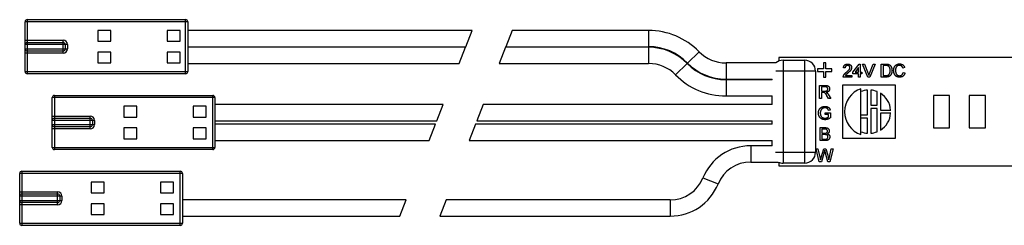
# Paper-space layout '_Vorderseite' of a CAD drawing. Header units: millimetres. Extents: x -70 to 300, y -11 to 9.
# Tile 1 of 3: x -70 to 21, y -11 to 9. Entities that reach past the tile are written whole.
import ezdxf

# ---------------------------------------------------------------- set-up
doc = ezdxf.new("R2010")
doc.units = ezdxf.units.MM

psp = doc.layouts.new('_Vorderseite')

# ---------------------------------------------------------------- linework, layer by layer
at = {"color": 7, "linetype": 'Continuous', "lineweight": 25}
for p, q in [((-69.5, 3.7), (-69.5, 8.3)), ((-54.5, 8.3), (-69.5, 8.3)), ((-69.3, 8.5), (-69.3, 3.5)), ((-69.3, 8.5), (-54.7, 8.5)), ((-54.7, 3.5), (-54.7, 8.5)), ((-54.5, 8.3), (-54.5, 3.7)), ((-61.6, 7.5), (-62.8, 7.5)), ((-62.8, 7.5), (-62.8, 6.5)), ((-61.6, 6.5), (-61.6, 7.5)), ((-55.2, 7.5), (-56.4, 7.5)), ((-56.4, 7.5), (-56.4, 6.5)), ((-55.2, 6.5), (-55.2, 7.5)), ((-28.273, 7.5), (-54.5, 7.5)), ((-28.857, 6), (-28.273, 7.5)), ((-24.595, 7.5), (-25.179, 6)), ((-12, 7.5), (-24.595, 7.5)), ((-12, 7.5), (-12, 6)), ((-69.5, 6.6), (-66, 6.6)), ((-69.3, 6.4), (-66, 6.4)), ((-66, 5.4), (-66, 6.6)), ((-62.8, 6.5), (-61.6, 6.5)), ((-56.4, 6.5), (-55.2, 6.5)), ((-65.6, 6.2), (-69.5, 6.2)), ((-69.5, 5.8), (-65.6, 5.8)), ((-66, 5.6), (-69.3, 5.6)), ((-65.8, 6.2), (-65.8, 5.8)), ((-65.6, 6.2), (-65.6, 5.8)), ((-61.6, 5.5), (-62.8, 5.5)), ((-62.8, 5.5), (-62.8, 4.5)), ((-61.6, 4.5), (-61.6, 5.5)), ((-55.2, 5.5), (-56.4, 5.5)), ((-56.4, 5.5), (-56.4, 4.5)), ((-55.2, 4.5), (-55.2, 5.5)), ((-54.5, 6), (-28.857, 6)), ((-28.876, 5.95), (-54.5, 5.95)), ((-29.459, 4.45), (-28.876, 5.95)), ((-25.198, 5.95), (-25.782, 4.45)), ((-12, 5.95), (-25.198, 5.95)), ((-25.179, 6), (-12, 6)), ((-12, 5.95), (-12, 4.45)), ((-7.34, 5.542), (-8.411, 4.492)), ((-66, 5.4), (-69.5, 5.4)), ((300, 5), (0, 5)), ((0, 5), (0, 4.667)), ((0.4, 4.75), (0.4, -4.75)), ((0.4, 4.75), (2.4, 4.75)), ((2.4, -4.75), (2.4, 4.75)), ((-69.5, 3.7), (-54.5, 3.7)), ((-62.8, 4.5), (-61.6, 4.5)), ((-56.4, 4.5), (-55.2, 4.5)), ((-54.5, 4.45), (-29.459, 4.45)), ((-25.782, 4.45), (-12, 4.45)), ((-8.447, 4.457), (-9.518, 3.407)), ((-0.261, 4.5), (-4.859, 4.5)), ((-4.859, 4.5), (-4.859, 3)), ((3.4, 3.75), (-0.273, 3.75)), ((3.4, 3.75), (3.4, -3.75)), ((3.57, 3.96), (3.57, 3.724)), ((4.12, 3.96), (3.57, 3.96)), ((3.57, 3.724), (4.12, 3.724)), ((4.12, 4.509), (4.12, 3.96)), ((4.355, 4.509), (4.12, 4.509)), ((4.12, 3.724), (4.12, 3.175)), ((4.355, 3.96), (4.355, 4.509)), ((4.904, 3.96), (4.355, 3.96)), ((4.355, 3.724), (4.904, 3.724)), ((4.355, 3.175), (4.355, 3.724)), ((4.904, 3.724), (4.904, 3.96)), ((6.126, 4.046), (5.972, 4.062)), ((6.849, 3.646), (7.418, 4.385)), ((6.849, 3.492), (6.849, 3.646)), ((7.372, 4.078), (7.039, 3.646)), ((7.039, 3.646), (7.372, 3.646)), ((7.372, 3.646), (7.372, 4.078)), ((7.418, 4.385), (7.526, 4.385)), ((7.526, 4.385), (7.526, 3.646)), ((7.526, 3.646), (7.68, 3.646)), ((7.68, 3.646), (7.68, 3.492)), ((8.226, 3.2), (7.742, 4.4)), ((7.742, 4.4), (7.926, 4.4)), ((7.926, 4.4), (8.252, 3.54)), ((8.383, 3.54), (8.71, 4.4)), ((8.894, 4.4), (8.41, 3.2)), ((8.71, 4.4), (8.894, 4.4)), ((9.464, 3.2), (9.464, 4.4)), ((9.464, 4.4), (9.875, 4.4)), ((9.877, 4.262), (9.634, 4.262)), ((9.634, 4.262), (9.634, 3.338)), ((11.618, 4.067), (11.449, 4.03)), ((-54.7, 3.5), (-69.3, 3.5)), ((-4.859, 3), (-0.6, 3)), ((-0.6, 2.95), (-4.859, 2.95)), ((-4.859, 2.95), (-4.859, 1.45)), ((-0.6, 2.95), (-0.6, 3)), ((4.12, 3.175), (4.355, 3.175)), ((6.741, 3.2), (5.957, 3.2)), ((6.154, 3.354), (6.741, 3.354)), ((6.741, 3.354), (6.741, 3.2)), ((7.372, 3.492), (6.849, 3.492)), ((7.372, 3.2), (7.372, 3.492)), ((7.526, 3.2), (7.372, 3.2)), ((7.68, 3.492), (7.526, 3.492)), ((7.526, 3.492), (7.526, 3.2)), ((8.41, 3.2), (8.226, 3.2)), ((9.894, 3.2), (9.464, 3.2)), ((9.634, 3.338), (9.881, 3.338)), ((11.48, 3.624), (11.649, 3.584)), ((3.776, 1.225), (3.776, 2.425)), ((3.776, 2.425), (4.297, 2.425)), ((4.303, 2.287), (3.945, 2.287)), ((3.945, 2.287), (3.945, 1.902)), ((3.945, 1.902), (4.267, 1.902)), ((5.883, 2.45), (5.883, -2.45)), ((10.783, 2.45), (5.883, 2.45)), ((7.583, -2.121), (7.583, 2.121)), ((8.183, -0.3), (8.183, 1.994)), ((8.483, 1.994), (8.483, 0.6)), ((9.083, 0.6), (9.083, 1.854)), ((10.783, -2.45), (10.783, 2.45)), ((-67, -3.3), (-67, 1.3)), ((-52, 1.3), (-67, 1.3)), ((-66.8, 1.5), (-66.8, -3.5)), ((-66.8, 1.5), (-52.2, 1.5)), ((-52.2, -3.5), (-52.2, 1.5)), ((-52, 1.3), (-52, -3.3)), ((-4.859, 1.45), (-0.6, 1.45)), ((-0.6, 0.65), (-0.6, 1.45)), ((3.945, 1.225), (3.776, 1.225)), ((4.119, 1.763), (3.945, 1.763)), ((3.945, 1.763), (3.945, 1.225)), ((4.603, 1.225), (4.454, 1.478)), ((4.6, 1.556), (4.797, 1.225)), ((4.797, 1.225), (4.603, 1.225)), ((9.383, 1.702), (9.383, 0.15)), ((14.267, 1.5), (14.267, -1.5)), ((15.767, 1.5), (14.267, 1.5)), ((15.767, -1.5), (15.767, 1.5)), ((19.067, 1.5), (17.567, 1.5)), ((17.567, 1.5), (17.567, -1.5)), ((19.067, -1.5), (19.067, 1.5)), ((-59.2, 0.5), (-60.4, 0.5)), ((-60.4, 0.5), (-60.4, -0.5)), ((-59.2, -0.5), (-59.2, 0.5)), ((-52.8, 0.5), (-54, 0.5)), ((-54, 0.5), (-54, -0.5)), ((-52.8, -0.5), (-52.8, 0.5)), ((-30.937, 0.65), (-52, 0.65)), ((-31.521, -0.85), (-30.937, 0.65)), ((-27.259, 0.65), (-27.843, -0.85)), ((-0.6, 0.65), (-27.259, 0.65)), ((4.756, 0.137), (4.601, 0.098)), ((8.483, 0.6), (9.083, 0.6)), ((9.083, 0.3), (8.483, 0.3)), ((8.483, 0.3), (8.483, -1.994)), ((9.083, -1.854), (9.083, 0.3)), ((9.383, 0.15), (10.328, 0.15)), ((-67, -0.4), (-63.5, -0.4)), ((-63.1, -0.8), (-67, -0.8)), ((-66.8, -0.6), (-63.5, -0.6)), ((-63.5, -1.6), (-63.5, -0.4)), ((-63.3, -0.8), (-63.3, -1.2)), ((-63.1, -0.8), (-63.1, -1.2)), ((-60.4, -0.5), (-59.2, -0.5)), ((-54, -0.5), (-52.8, -0.5)), ((-52, -0.85), (-31.521, -0.85)), ((-27.843, -0.85), (-0.6, -0.85)), ((-0.6, -1.15), (-0.6, -0.85)), ((4.284, -0.248), (4.284, -0.11)), ((4.284, -0.11), (4.776, -0.11)), ((4.607, -0.248), (4.284, -0.248)), ((4.607, -0.475), (4.607, -0.248)), ((4.776, -0.11), (4.776, -0.554)), ((7.583, -0.3), (8.183, -0.3)), ((8.183, -0.6), (7.583, -0.6)), ((8.183, -1.994), (8.183, -0.6)), ((9.383, -0.15), (9.383, -1.702)), ((10.328, -0.15), (9.383, -0.15)), ((-67, -1.2), (-63.1, -1.2)), ((-63.5, -1.6), (-67, -1.6)), ((-63.5, -1.4), (-66.8, -1.4)), ((-59.2, -1.5), (-60.4, -1.5)), ((-60.4, -1.5), (-60.4, -2.5)), ((-59.2, -2.5), (-59.2, -1.5)), ((-52.8, -1.5), (-54, -1.5)), ((-54, -1.5), (-54, -2.5)), ((-52.8, -2.5), (-52.8, -1.5)), ((-31.637, -1.15), (-52, -1.15)), ((-32.221, -2.65), (-31.637, -1.15)), ((-27.959, -1.15), (-28.543, -2.65)), ((-0.6, -1.15), (-27.959, -1.15)), ((3.822, -2.675), (3.822, -1.475)), ((3.822, -1.475), (4.271, -1.475)), ((4.22, -1.613), (3.991, -1.613)), ((3.991, -1.613), (3.991, -1.983)), ((14.267, -1.5), (15.767, -1.5)), ((17.567, -1.5), (19.067, -1.5)), ((-60.4, -2.5), (-59.2, -2.5)), ((-54, -2.5), (-52.8, -2.5)), ((-52, -2.65), (-32.221, -2.65)), ((-28.543, -2.65), (-0.6, -2.65)), ((-0.6, -3.15), (-0.6, -2.65)), ((4.273, -2.675), (3.822, -2.675)), ((3.991, -1.983), (4.239, -1.983)), ((4.256, -2.121), (3.991, -2.121)), ((3.991, -2.121), (3.991, -2.537)), ((3.991, -2.537), (4.275, -2.537)), ((5.883, -2.45), (10.783, -2.45)), ((-67, -3.3), (-52, -3.3)), ((-52.2, -3.5), (-66.8, -3.5)), ((-0.6, -3.15), (-2.584, -3.15)), ((-2.584, -3.15), (-2.584, -4.65)), ((3.747, -4.625), (3.445, -3.425)), ((3.445, -3.425), (3.62, -3.425)), ((3.62, -3.425), (3.798, -4.214)), ((3.915, -4.244), (4.152, -3.425)), ((4.152, -3.425), (4.355, -3.425)), ((4.355, -3.425), (4.527, -4.026)), ((4.678, -4.21), (4.855, -3.425)), ((5.03, -3.425), (4.727, -4.625)), ((4.855, -3.425), (5.03, -3.425)), ((-0.289, -3.75), (3.4, -3.75)), ((4.207, -3.727), (3.948, -4.625)), ((4.541, -4.625), (4.291, -3.708)), ((-2.584, -4.65), (-0.036, -4.65)), ((0, -4.667), (0, -5)), ((0, -5), (300, -5)), ((2.4, -4.75), (0.4, -4.75)), ((3.948, -4.625), (3.747, -4.625)), ((4.727, -4.625), (4.541, -4.625)), ((-70, -10.3), (-70, -5.7)), ((-55, -5.7), (-70, -5.7)), ((-69.8, -5.5), (-69.8, -10.5)), ((-69.8, -5.5), (-55.2, -5.5)), ((-55.2, -10.5), (-55.2, -5.5)), ((-55, -5.7), (-55, -10.3)), ((-6.987, -6.119), (-5.597, -6.681)), ((-62.2, -6.5), (-63.4, -6.5)), ((-63.4, -6.5), (-63.4, -7.5)), ((-62.2, -7.5), (-62.2, -6.5)), ((-55.8, -6.5), (-57, -6.5)), ((-57, -6.5), (-57, -7.5)), ((-55.8, -7.5), (-55.8, -6.5)), ((-70, -7.4), (-66.5, -7.4)), ((-66.1, -7.8), (-70, -7.8)), ((-69.8, -7.6), (-66.5, -7.6)), ((-66.5, -8.6), (-66.5, -7.4)), ((-66.3, -7.8), (-66.3, -8.2)), ((-66.1, -7.8), (-66.1, -8.2)), ((-63.4, -7.5), (-62.2, -7.5)), ((-57, -7.5), (-55.8, -7.5)), ((-34.359, -8.15), (-55, -8.15)), ((-34.943, -9.65), (-34.359, -8.15)), ((-30.681, -8.15), (-31.265, -9.65)), ((-10, -8.15), (-30.681, -8.15)), ((-10, -8.15), (-10, -9.65)), ((-70, -8.2), (-66.1, -8.2)), ((-66.5, -8.6), (-70, -8.6)), ((-66.5, -8.4), (-69.8, -8.4)), ((-62.2, -8.5), (-63.4, -8.5)), ((-63.4, -8.5), (-63.4, -9.5)), ((-62.2, -9.5), (-62.2, -8.5)), ((-55.8, -8.5), (-57, -8.5)), ((-57, -8.5), (-57, -9.5)), ((-55.8, -9.5), (-55.8, -8.5)), ((-63.4, -9.5), (-62.2, -9.5)), ((-57, -9.5), (-55.8, -9.5)), ((-55, -9.65), (-34.943, -9.65)), ((-31.265, -9.65), (-10, -9.65)), ((-70, -10.3), (-55, -10.3)), ((-55.2, -10.5), (-69.8, -10.5))]:
    psp.add_line(p, q, dxfattribs=at)
for centre, radius, start, end in [((-69.3, 8.3), 0.2, 90, 180), ((-54.7, 8.3), 0.2, 0, 90), ((-12, 0.975), 6.525, 44.427, 90), ((-69.3, 6.2), 0.2, 90, 180), ((-66, 6.2), 0.4, 0, 90), ((-66, 6.2), 0.2, 0, 90), ((-69.3, 5.8), 0.2, 180, 270), ((-66, 5.8), 0.2, 270, 0), ((-66, 5.8), 0.4, 270, 360), ((-12, 0.975), 5.025, 44.427, 90), ((-12, 0.975), 4.975, 44.427, 90), ((-4.859, 7.975), 3.475, 224.427, 270), ((0.4, 3.75), 1, 90, 131.40962), ((2.4, 3.75), 1, 0, 90), ((-69.3, 3.7), 0.2, 180, 270), ((-54.7, 3.7), 0.2, 270, 360), ((-12, 0.975), 3.475, 44.427, 90), ((-4.859, 7.975), 5.025, 224.427, 270), ((-4.859, 7.975), 4.975, 224.427, 270), ((-4.859, 7.975), 6.525, 224.427, 270), ((8.333, 0), 2.25, 109.47122, 250.52878), ((8.333, 0), 2, 94.30122, 112.02431), ((8.333, 0), 2, 67.97569, 85.69878), ((-66.8, 1.3), 0.2, 90, 180), ((-52.2, 1.3), 0.2, 360, 90), ((8.333, 0), 2, 4.30122, 58.33176), ((-66.8, -0.8), 0.2, 90, 180), ((-63.5, -0.8), 0.4, 0, 90), ((-63.5, -0.8), 0.2, 0, 90), ((8.333, 0), 2, 301.66824, 355.69878), ((-66.8, -1.2), 0.2, 180, 270), ((-63.5, -1.2), 0.2, 270, 0), ((-63.5, -1.2), 0.4, 270, 360), ((8.333, 0), 2, 247.97569, 265.69878), ((8.333, 0), 2, 274.30122, 292.02431), ((-66.8, -3.3), 0.2, 180, 270), ((-52.2, -3.3), 0.2, 270, 0), ((-2.584, -7.9), 4.75, 90, 157.97569), ((2.4, -3.75), 1, 270, 0), ((-2.584, -7.9), 3.25, 90, 157.97569), ((0.4, -3.75), 1, 244.15807, 270), ((-69.8, -5.7), 0.2, 90, 180), ((-55.2, -5.7), 0.2, 360, 90), ((-10, -4.9), 3.25, 270, 337.97569), ((-10, -4.9), 4.75, 270, 337.97569), ((-69.8, -7.8), 0.2, 90, 180), ((-66.5, -7.8), 0.4, 360, 90), ((-66.5, -7.8), 0.2, 0, 90), ((-69.8, -8.2), 0.2, 180, 270), ((-66.5, -8.2), 0.2, 270, 360), ((-66.5, -8.2), 0.4, 270, 0), ((-69.8, -10.3), 0.2, 180, 270), ((-55.2, -10.3), 0.2, 270, 0)]:
    psp.add_arc(centre, radius, start, end, dxfattribs=at)
for points, knots in [([(5.972, 4.062), (5.974, 4.075), (5.977, 4.101), (5.984, 4.139), (5.995, 4.174), (6.008, 4.207), (6.024, 4.237), (6.042, 4.265), (6.063, 4.291), (6.087, 4.314), (6.113, 4.334), (6.142, 4.352), (6.172, 4.367), (6.205, 4.379), (6.24, 4.388), (6.277, 4.395), (6.316, 4.399), (6.343, 4.4), (6.357, 4.4)], [0, 0, 0, 0, 0.070675, 0.137493, 0.201473, 0.262869, 0.32255, 0.380737, 0.43822, 0.495487, 0.553484, 0.611346, 0.670644, 0.731587, 0.794183, 0.859445, 0.928208, 1, 1, 1, 1]), ([(5.973, 3.307), (5.978, 3.321), (5.988, 3.349), (6.009, 3.391), (6.034, 3.432), (6.058, 3.465), (6.08, 3.492), (6.098, 3.513), (6.119, 3.534), (6.141, 3.556), (6.166, 3.579), (6.192, 3.602), (6.22, 3.625), (6.239, 3.641), (6.249, 3.649)], [0, 0, 0, 0, 0.100388, 0.204407, 0.310686, 0.422157, 0.480685, 0.543238, 0.6095, 0.679555, 0.753841, 0.831641, 0.913813, 1, 1, 1, 1]), ([(6.353, 4.262), (6.345, 4.261), (6.329, 4.261), (6.305, 4.258), (6.282, 4.254), (6.261, 4.248), (6.241, 4.24), (6.222, 4.23), (6.204, 4.218), (6.188, 4.205), (6.174, 4.19), (6.161, 4.173), (6.15, 4.155), (6.142, 4.136), (6.135, 4.116), (6.129, 4.094), (6.127, 4.07), (6.126, 4.054), (6.126, 4.046)], [0, 0, 0, 0, 0.070696, 0.138358, 0.20337, 0.2657, 0.327256, 0.386512, 0.445858, 0.505173, 0.56378, 0.622343, 0.680824, 0.739795, 0.800801, 0.864239, 0.930631, 1, 1, 1, 1]), ([(6.249, 3.649), (6.265, 3.662), (6.295, 3.687), (6.337, 3.724), (6.375, 3.758), (6.409, 3.791), (6.439, 3.821), (6.465, 3.849), (6.488, 3.874), (6.507, 3.897), (6.522, 3.919), (6.536, 3.941), (6.547, 3.963), (6.556, 3.984), (6.563, 4.005), (6.568, 4.026), (6.572, 4.047), (6.572, 4.06), (6.572, 4.067)], [0, 0, 0, 0, 0.11141, 0.214526, 0.309417, 0.396087, 0.474284, 0.544374, 0.60642, 0.660582, 0.709794, 0.756451, 0.800767, 0.843168, 0.884295, 0.923885, 0.962359, 1, 1, 1, 1]), ([(6.572, 4.067), (6.572, 4.074), (6.572, 4.087), (6.568, 4.107), (6.564, 4.125), (6.557, 4.143), (6.549, 4.16), (6.538, 4.176), (6.526, 4.191), (6.512, 4.206), (6.496, 4.219), (6.479, 4.23), (6.461, 4.24), (6.442, 4.248), (6.421, 4.254), (6.4, 4.258), (6.377, 4.261), (6.361, 4.261), (6.353, 4.262)], [0, 0, 0, 0, 0.061762, 0.121174, 0.179421, 0.236843, 0.294322, 0.353191, 0.412721, 0.474522, 0.537057, 0.599591, 0.662367, 0.725246, 0.790316, 0.857724, 0.927232, 1, 1, 1, 1]), ([(6.357, 4.4), (6.371, 4.4), (6.398, 4.399), (6.437, 4.395), (6.474, 4.387), (6.509, 4.377), (6.542, 4.363), (6.572, 4.347), (6.601, 4.328), (6.627, 4.305), (6.65, 4.281), (6.67, 4.255), (6.687, 4.227), (6.702, 4.199), (6.713, 4.168), (6.72, 4.136), (6.725, 4.103), (6.726, 4.08), (6.726, 4.069)], [0, 0, 0, 0, 0.074712, 0.145539, 0.213339, 0.278615, 0.342094, 0.40389, 0.465063, 0.526577, 0.587328, 0.64638, 0.704345, 0.761672, 0.819418, 0.878039, 0.937796, 1, 1, 1, 1]), ([(6.726, 4.069), (6.726, 4.057), (6.725, 4.033), (6.72, 3.998), (6.711, 3.962), (6.699, 3.927), (6.683, 3.892), (6.663, 3.856), (6.638, 3.819), (6.614, 3.788), (6.591, 3.761), (6.571, 3.74), (6.548, 3.717), (6.523, 3.692), (6.494, 3.665), (6.463, 3.637), (6.429, 3.607), (6.405, 3.587), (6.393, 3.576)], [0, 0, 0, 0, 0.057945, 0.116018, 0.174826, 0.234683, 0.296827, 0.364061, 0.436192, 0.51426, 0.556976, 0.604856, 0.657675, 0.715751, 0.77884, 0.847501, 0.921228, 1, 1, 1, 1]), ([(9.875, 4.4), (9.886, 4.4), (9.908, 4.4), (9.939, 4.399), (9.969, 4.398), (9.997, 4.396), (10.022, 4.393), (10.045, 4.391), (10.067, 4.387), (10.08, 4.384), (10.087, 4.383)], [0, 0, 0, 0, 0.157891, 0.3067943, 0.4456742, 0.5756804, 0.6946315, 0.8059778, 0.9077644, 1, 1, 1, 1]), ([(10.075, 4.237), (10.07, 4.239), (10.058, 4.243), (10.039, 4.248), (10.018, 4.252), (9.994, 4.255), (9.968, 4.258), (9.94, 4.26), (9.909, 4.261), (9.888, 4.261), (9.877, 4.262)], [0, 0, 0, 0, 0.087425, 0.185248, 0.292738, 0.411206, 0.541246, 0.682781, 0.836034, 1, 1, 1, 1]), ([(10.449, 3.806), (10.449, 3.784), (10.448, 3.741), (10.442, 3.679), (10.432, 3.62), (10.418, 3.565), (10.401, 3.515), (10.382, 3.468), (10.361, 3.427), (10.337, 3.39), (10.312, 3.357), (10.285, 3.328), (10.257, 3.302), (10.228, 3.28), (10.196, 3.261), (10.162, 3.245), (10.125, 3.231), (10.085, 3.22), (10.041, 3.211), (9.995, 3.204), (9.946, 3.201), (9.912, 3.2), (9.894, 3.2)], [0, 0, 0, 0, 0.070538, 0.137265, 0.200472, 0.260573, 0.317203, 0.370006, 0.419824, 0.466241, 0.510134, 0.552081, 0.591863, 0.630336, 0.668716, 0.708706, 0.750896, 0.795285, 0.84198, 0.891765, 0.944294, 1, 1, 1, 1]), ([(10.28, 3.809), (10.28, 3.824), (10.279, 3.854), (10.277, 3.898), (10.272, 3.938), (10.265, 3.976), (10.257, 4.011), (10.247, 4.044), (10.235, 4.073), (10.221, 4.1), (10.205, 4.125), (10.189, 4.147), (10.172, 4.167), (10.154, 4.185), (10.136, 4.202), (10.117, 4.216), (10.096, 4.228), (10.082, 4.234), (10.075, 4.237)], [0, 0, 0, 0, 0.091258, 0.177402, 0.258694, 0.334791, 0.406045, 0.473581, 0.537187, 0.597012, 0.654533, 0.709286, 0.761518, 0.811848, 0.860604, 0.907806, 0.954259, 1, 1, 1, 1]), ([(10.087, 4.383), (10.103, 4.378), (10.136, 4.37), (10.182, 4.351), (10.224, 4.327), (10.249, 4.307), (10.261, 4.297)], [0, 0, 0, 0, 0.261195, 0.513143, 0.757809, 1, 1, 1, 1]), ([(10.164, 3.423), (10.173, 3.433), (10.191, 3.454), (10.214, 3.491), (10.234, 3.531), (10.25, 3.577), (10.264, 3.628), (10.273, 3.684), (10.279, 3.745), (10.279, 3.787), (10.28, 3.809)], [0, 0, 0, 0, 0.097773, 0.20086, 0.310441, 0.427816, 0.555168, 0.691834, 0.840089, 1, 1, 1, 1]), ([(10.261, 4.297), (10.269, 4.29), (10.284, 4.277), (10.306, 4.254), (10.325, 4.23), (10.344, 4.206), (10.361, 4.179), (10.376, 4.151), (10.39, 4.122), (10.402, 4.092), (10.414, 4.06), (10.423, 4.027), (10.431, 3.993), (10.437, 3.958), (10.443, 3.922), (10.446, 3.884), (10.449, 3.846), (10.449, 3.82), (10.449, 3.806)], [0, 0, 0, 0, 0.056812, 0.113882, 0.170533, 0.227547, 0.285353, 0.343701, 0.403, 0.463842, 0.525815, 0.588967, 0.653271, 0.719097, 0.786749, 0.855788, 0.926836, 1, 1, 1, 1]), ([(10.603, 3.809), (10.603, 3.824), (10.604, 3.854), (10.607, 3.899), (10.612, 3.941), (10.62, 3.983), (10.63, 4.023), (10.642, 4.061), (10.656, 4.098), (10.672, 4.133), (10.691, 4.167), (10.711, 4.198), (10.733, 4.228), (10.757, 4.255), (10.783, 4.281), (10.811, 4.304), (10.84, 4.325), (10.871, 4.344), (10.904, 4.361), (10.937, 4.375), (10.972, 4.388), (11.007, 4.398), (11.043, 4.406), (11.08, 4.411), (11.117, 4.415), (11.143, 4.415), (11.156, 4.415)], [0, 0, 0, 0, 0.049401, 0.097605, 0.144255, 0.189472, 0.233915, 0.277237, 0.319859, 0.361957, 0.403486, 0.443934, 0.483649, 0.522893, 0.561858, 0.600795, 0.640104, 0.679643, 0.7194, 0.758854, 0.798315, 0.837802, 0.877469, 0.917683, 0.958393, 1, 1, 1, 1]), ([(11.159, 3.185), (11.144, 3.185), (11.113, 3.185), (11.069, 3.189), (11.026, 3.195), (10.986, 3.204), (10.948, 3.214), (10.912, 3.228), (10.879, 3.244), (10.848, 3.262), (10.818, 3.283), (10.791, 3.306), (10.765, 3.331), (10.742, 3.359), (10.72, 3.388), (10.7, 3.42), (10.681, 3.454), (10.665, 3.49), (10.65, 3.527), (10.638, 3.565), (10.627, 3.604), (10.618, 3.644), (10.611, 3.684), (10.606, 3.725), (10.603, 3.767), (10.603, 3.795), (10.603, 3.809)], [0, 0, 0, 0, 0.0491959, 0.0962479, 0.1413486, 0.1846561, 0.2260587, 0.2661731, 0.3052898, 0.3432451, 0.3808773, 0.4184958, 0.4563188, 0.4942367, 0.5330235, 0.5724732, 0.6130788, 0.6549345, 0.6973968, 0.7398841, 0.7821948, 0.8250615, 0.8679875, 0.9114105, 0.9553719, 1, 1, 1, 1]), ([(11.148, 4.277), (11.137, 4.277), (11.116, 4.276), (11.086, 4.273), (11.056, 4.268), (11.028, 4.261), (11.002, 4.252), (10.976, 4.241), (10.952, 4.227), (10.93, 4.212), (10.909, 4.195), (10.889, 4.177), (10.872, 4.156), (10.855, 4.135), (10.841, 4.113), (10.828, 4.089), (10.816, 4.063), (10.804, 4.027), (10.791, 3.981), (10.78, 3.925), (10.773, 3.867), (10.772, 3.829), (10.772, 3.81)], [0, 0, 0, 0, 0.046763, 0.091969, 0.135804, 0.178232, 0.219441, 0.260177, 0.30028, 0.340548, 0.380311, 0.419642, 0.459017, 0.498182, 0.53767, 0.577913, 0.618649, 0.660762, 0.745299, 0.829745, 0.914602, 1, 1, 1, 1]), ([(10.772, 3.81), (10.772, 3.785), (10.773, 3.738), (10.782, 3.67), (10.795, 3.606), (10.81, 3.556), (10.826, 3.52), (10.839, 3.494), (10.853, 3.47), (10.869, 3.448), (10.886, 3.428), (10.905, 3.41), (10.926, 3.393), (10.948, 3.378), (10.97, 3.365), (10.994, 3.354), (11.017, 3.344), (11.042, 3.337), (11.066, 3.33), (11.091, 3.326), (11.117, 3.324), (11.134, 3.323), (11.143, 3.323)], [0, 0, 0, 0, 0.105343, 0.204375, 0.298069, 0.38707, 0.429726, 0.470901, 0.511122, 0.550179, 0.588354, 0.626683, 0.664452, 0.702515, 0.740481, 0.777618, 0.814716, 0.851527, 0.888098, 0.925112, 0.962104, 1, 1, 1, 1]), ([(11.449, 4.03), (11.446, 4.041), (11.439, 4.061), (11.428, 4.09), (11.415, 4.117), (11.401, 4.141), (11.386, 4.164), (11.371, 4.184), (11.353, 4.202), (11.335, 4.218), (11.316, 4.232), (11.295, 4.244), (11.274, 4.254), (11.251, 4.263), (11.227, 4.269), (11.201, 4.274), (11.175, 4.276), (11.157, 4.277), (11.148, 4.277)], [0, 0, 0, 0, 0.0772311, 0.1511652, 0.2207847, 0.2871495, 0.3506325, 0.4113068, 0.4699644, 0.5267072, 0.5824983, 0.6385087, 0.694918, 0.7524204, 0.811251, 0.8718561, 0.9346442, 1, 1, 1, 1]), ([(11.156, 4.415), (11.17, 4.415), (11.198, 4.415), (11.24, 4.41), (11.279, 4.403), (11.317, 4.393), (11.353, 4.38), (11.388, 4.364), (11.421, 4.346), (11.451, 4.324), (11.48, 4.3), (11.507, 4.274), (11.531, 4.245), (11.553, 4.214), (11.573, 4.18), (11.591, 4.145), (11.606, 4.107), (11.614, 4.08), (11.618, 4.067)], [0, 0, 0, 0, 0.068649, 0.134937, 0.198842, 0.261409, 0.322517, 0.382377, 0.442471, 0.502228, 0.562101, 0.621732, 0.681851, 0.742049, 0.803908, 0.867162, 0.932361, 1, 1, 1, 1]), ([(5.957, 3.2), (5.957, 3.209), (5.957, 3.227), (5.96, 3.254), (5.965, 3.281), (5.97, 3.298), (5.973, 3.307)], [0, 0, 0, 0, 0.2526433, 0.5044399, 0.7504068, 1, 1, 1, 1]), ([(6.393, 3.576), (6.382, 3.568), (6.362, 3.552), (6.334, 3.528), (6.308, 3.506), (6.285, 3.487), (6.265, 3.47), (6.248, 3.455), (6.234, 3.442), (6.212, 3.422), (6.184, 3.394), (6.164, 3.367), (6.154, 3.354)], [0, 0, 0, 0, 0.1242, 0.23683, 0.339495, 0.431254, 0.511455, 0.581223, 0.640495, 0.688308, 0.850333, 1, 1, 1, 1]), ([(8.252, 3.54), (8.259, 3.523), (8.271, 3.49), (8.289, 3.441), (8.304, 3.393), (8.314, 3.361), (8.318, 3.346)], [0, 0, 0, 0, 0.265687, 0.519738, 0.765585, 1, 1, 1, 1]), ([(8.318, 3.346), (8.328, 3.379), (8.348, 3.444), (8.371, 3.508), (8.383, 3.54)], [0, 0, 0, 0, 0.496441, 1, 1, 1, 1]), ([(9.881, 3.338), (9.899, 3.339), (9.933, 3.339), (9.981, 3.343), (10.023, 3.35), (10.06, 3.36), (10.091, 3.372), (10.119, 3.387), (10.144, 3.403), (10.158, 3.417), (10.164, 3.423)], [0, 0, 0, 0, 0.177956, 0.336653, 0.476122, 0.597334, 0.707007, 0.80993, 0.907088, 1, 1, 1, 1]), ([(11.143, 3.323), (11.154, 3.323), (11.174, 3.324), (11.204, 3.328), (11.234, 3.333), (11.261, 3.342), (11.288, 3.352), (11.313, 3.365), (11.337, 3.381), (11.36, 3.399), (11.381, 3.419), (11.401, 3.441), (11.418, 3.466), (11.435, 3.493), (11.448, 3.522), (11.461, 3.554), (11.472, 3.588), (11.477, 3.611), (11.48, 3.624)], [0, 0, 0, 0, 0.063336, 0.125111, 0.184688, 0.24321, 0.300888, 0.35837, 0.415761, 0.474387, 0.533966, 0.594008, 0.655072, 0.71861, 0.784375, 0.852991, 0.9249, 1, 1, 1, 1]), ([(11.649, 3.584), (11.645, 3.568), (11.636, 3.537), (11.62, 3.493), (11.602, 3.451), (11.581, 3.412), (11.557, 3.377), (11.532, 3.343), (11.503, 3.314), (11.472, 3.286), (11.439, 3.262), (11.405, 3.242), (11.368, 3.224), (11.33, 3.209), (11.289, 3.198), (11.248, 3.19), (11.204, 3.186), (11.174, 3.185), (11.159, 3.185)], [0, 0, 0, 0, 0.071578, 0.140016, 0.206197, 0.270156, 0.332001, 0.392755, 0.452579, 0.512253, 0.571532, 0.630152, 0.688769, 0.748164, 0.808703, 0.870256, 0.9339, 1, 1, 1, 1]), ([(4.267, 1.902), (4.283, 1.902), (4.313, 1.903), (4.355, 1.907), (4.391, 1.913), (4.421, 1.922), (4.447, 1.935), (4.469, 1.951), (4.487, 1.971), (4.503, 1.993), (4.515, 2.018), (4.523, 2.044), (4.529, 2.07), (4.53, 2.089), (4.53, 2.098)], [0, 0, 0, 0, 0.1288603, 0.2408922, 0.3380442, 0.4201205, 0.4940585, 0.5660948, 0.636805, 0.7091484, 0.7819418, 0.8542853, 0.9261704, 1, 1, 1, 1]), ([(4.297, 2.425), (4.309, 2.425), (4.333, 2.425), (4.367, 2.423), (4.399, 2.421), (4.429, 2.417), (4.457, 2.413), (4.482, 2.407), (4.505, 2.401), (4.526, 2.393), (4.546, 2.385), (4.564, 2.374), (4.581, 2.363), (4.597, 2.349), (4.613, 2.334), (4.627, 2.318), (4.64, 2.299), (4.656, 2.274), (4.674, 2.239), (4.688, 2.195), (4.698, 2.149), (4.699, 2.117), (4.699, 2.101)], [0, 0, 0, 0, 0.062113, 0.120212, 0.174385, 0.225444, 0.272358, 0.316388, 0.356869, 0.393978, 0.429589, 0.464683, 0.500036, 0.535483, 0.571363, 0.607909, 0.645662, 0.684517, 0.762579, 0.840497, 0.919073, 1, 1, 1, 1]), ([(4.53, 2.098), (4.53, 2.105), (4.529, 2.118), (4.527, 2.137), (4.522, 2.156), (4.517, 2.173), (4.509, 2.19), (4.499, 2.205), (4.488, 2.22), (4.475, 2.234), (4.461, 2.246), (4.444, 2.257), (4.425, 2.266), (4.405, 2.274), (4.382, 2.28), (4.357, 2.283), (4.331, 2.286), (4.312, 2.286), (4.303, 2.287)], [0, 0, 0, 0, 0.060326, 0.11816, 0.174187, 0.229539, 0.28345, 0.337827, 0.392632, 0.448466, 0.505965, 0.565059, 0.626654, 0.692232, 0.761131, 0.83531, 0.915326, 1, 1, 1, 1]), ([(4.699, 2.101), (4.699, 2.091), (4.698, 2.071), (4.695, 2.041), (4.688, 2.013), (4.68, 1.985), (4.669, 1.959), (4.656, 1.934), (4.64, 1.911), (4.621, 1.889), (4.601, 1.868), (4.577, 1.849), (4.551, 1.832), (4.522, 1.818), (4.49, 1.805), (4.456, 1.794), (4.419, 1.785), (4.394, 1.781), (4.381, 1.779)], [0, 0, 0, 0, 0.061413, 0.121295, 0.179224, 0.235938, 0.292217, 0.348197, 0.404445, 0.462026, 0.520334, 0.580383, 0.641826, 0.706363, 0.773851, 0.845266, 0.920155, 1, 1, 1, 1]), ([(4.202, 1.758), (4.197, 1.759), (4.186, 1.761), (4.167, 1.762), (4.144, 1.764), (4.127, 1.763), (4.119, 1.763)], [0, 0, 0, 0, 0.177495, 0.405226, 0.678388, 1, 1, 1, 1]), ([(4.454, 1.478), (4.448, 1.487), (4.438, 1.504), (4.423, 1.53), (4.408, 1.553), (4.395, 1.575), (4.381, 1.595), (4.369, 1.613), (4.357, 1.63), (4.343, 1.65), (4.326, 1.672), (4.307, 1.695), (4.288, 1.713), (4.266, 1.73), (4.238, 1.747), (4.214, 1.754), (4.202, 1.758)], [0, 0, 0, 0, 0.080781, 0.156541, 0.227935, 0.29431, 0.356868, 0.414759, 0.467641, 0.516748, 0.60473, 0.681571, 0.74811, 0.804941, 0.905406, 1, 1, 1, 1]), ([(4.381, 1.779), (4.39, 1.774), (4.409, 1.765), (4.434, 1.75), (4.456, 1.735), (4.468, 1.725), (4.474, 1.72)], [0, 0, 0, 0, 0.293076, 0.556562, 0.791914, 1, 1, 1, 1]), ([(4.474, 1.72), (4.485, 1.709), (4.509, 1.686), (4.541, 1.647), (4.572, 1.604), (4.591, 1.572), (4.6, 1.556)], [0, 0, 0, 0, 0.2295276, 0.4714659, 0.7281863, 1, 1, 1, 1]), ([(3.668, -0.131), (3.669, -0.116), (3.669, -0.088), (3.672, -0.045), (3.678, -0.004), (3.686, 0.037), (3.696, 0.078), (3.709, 0.117), (3.724, 0.156), (3.741, 0.194), (3.76, 0.23), (3.781, 0.264), (3.804, 0.296), (3.83, 0.325), (3.857, 0.352), (3.887, 0.376), (3.918, 0.398), (3.951, 0.418), (3.986, 0.435), (4.022, 0.45), (4.06, 0.462), (4.099, 0.473), (4.139, 0.48), (4.18, 0.486), (4.223, 0.49), (4.252, 0.49), (4.267, 0.49)], [0, 0, 0, 0, 0.0441658, 0.0877116, 0.1310334, 0.1737449, 0.2162164, 0.25865, 0.3012017, 0.3439247, 0.3862894, 0.427414, 0.4676701, 0.5073454, 0.546586, 0.5856495, 0.6247877, 0.664254, 0.704074, 0.7443338, 0.784891, 0.8259919, 0.8679773, 0.9108104, 0.954848, 1, 1, 1, 1]), ([(3.882, 0.115), (3.875, 0.096), (3.861, 0.059), (3.848, 0), (3.839, -0.062), (3.838, -0.103), (3.837, -0.125)], [0, 0, 0, 0, 0.242983, 0.489083, 0.740679, 1, 1, 1, 1]), ([(4.264, 0.352), (4.247, 0.351), (4.214, 0.351), (4.166, 0.345), (4.121, 0.334), (4.081, 0.32), (4.044, 0.302), (4.011, 0.282), (3.981, 0.259), (3.955, 0.233), (3.933, 0.205), (3.913, 0.177), (3.896, 0.147), (3.887, 0.125), (3.882, 0.115)], [0, 0, 0, 0, 0.1068407, 0.2068567, 0.3015533, 0.3909553, 0.4761291, 0.5566651, 0.6344649, 0.709591, 0.7833217, 0.8557465, 0.9277906, 1, 1, 1, 1]), ([(4.601, 0.098), (4.597, 0.112), (4.588, 0.139), (4.573, 0.177), (4.556, 0.21), (4.537, 0.239), (4.515, 0.264), (4.489, 0.286), (4.458, 0.306), (4.424, 0.322), (4.387, 0.335), (4.348, 0.345), (4.306, 0.351), (4.278, 0.352), (4.264, 0.352)], [0, 0, 0, 0, 0.097074, 0.185918, 0.266117, 0.339402, 0.409907, 0.483113, 0.560459, 0.642739, 0.728631, 0.816103, 0.906097, 1, 1, 1, 1]), ([(4.267, 0.49), (4.288, 0.49), (4.329, 0.489), (4.39, 0.481), (4.447, 0.468), (4.493, 0.453), (4.527, 0.438), (4.551, 0.426), (4.574, 0.413), (4.595, 0.399), (4.615, 0.384), (4.633, 0.367), (4.65, 0.35), (4.671, 0.326), (4.695, 0.291), (4.719, 0.245), (4.74, 0.193), (4.751, 0.156), (4.756, 0.137)], [0, 0, 0, 0, 0.096242, 0.188044, 0.277016, 0.363173, 0.405261, 0.445984, 0.48547, 0.524163, 0.561827, 0.599244, 0.63556, 0.671986, 0.746256, 0.824953, 0.909432, 1, 1, 1, 1]), ([(4.28, -0.74), (4.266, -0.74), (4.237, -0.74), (4.194, -0.736), (4.152, -0.73), (4.112, -0.722), (4.072, -0.712), (4.033, -0.698), (3.996, -0.683), (3.959, -0.666), (3.925, -0.646), (3.892, -0.624), (3.861, -0.6), (3.833, -0.574), (3.807, -0.545), (3.782, -0.515), (3.761, -0.483), (3.741, -0.448), (3.724, -0.412), (3.709, -0.375), (3.697, -0.337), (3.686, -0.298), (3.678, -0.257), (3.672, -0.216), (3.669, -0.174), (3.669, -0.145), (3.668, -0.131)], [0, 0, 0, 0, 0.0446988, 0.0887957, 0.1319115, 0.1742249, 0.2163802, 0.2583007, 0.2998328, 0.3414586, 0.3827027, 0.4230982, 0.4630019, 0.5026574, 0.541964, 0.581674, 0.6217271, 0.6622979, 0.7033718, 0.7443536, 0.7856502, 0.827265, 0.8693364, 0.9119633, 0.955548, 1, 1, 1, 1]), ([(3.837, -0.125), (3.838, -0.138), (3.838, -0.163), (3.841, -0.2), (3.844, -0.236), (3.851, -0.27), (3.858, -0.303), (3.867, -0.334), (3.878, -0.363), (3.891, -0.391), (3.905, -0.417), (3.921, -0.441), (3.938, -0.464), (3.957, -0.484), (3.977, -0.504), (3.999, -0.521), (4.023, -0.536), (4.056, -0.555), (4.099, -0.573), (4.153, -0.59), (4.209, -0.6), (4.247, -0.601), (4.266, -0.602)], [0, 0, 0, 0, 0.053538, 0.104883, 0.154435, 0.202077, 0.247846, 0.291965, 0.335047, 0.37675, 0.417413, 0.45728, 0.496143, 0.534506, 0.572835, 0.611177, 0.649576, 0.688923, 0.767064, 0.844414, 0.921553, 1, 1, 1, 1]), ([(4.266, -0.602), (4.283, -0.601), (4.316, -0.6), (4.365, -0.593), (4.414, -0.58), (4.461, -0.562), (4.506, -0.542), (4.545, -0.521), (4.579, -0.5), (4.598, -0.483), (4.607, -0.475)], [0, 0, 0, 0, 0.135098, 0.2695732, 0.4050257, 0.5431173, 0.676348, 0.7968032, 0.9036633, 1, 1, 1, 1]), ([(4.776, -0.554), (4.757, -0.568), (4.718, -0.598), (4.658, -0.635), (4.597, -0.668), (4.536, -0.694), (4.473, -0.715), (4.409, -0.729), (4.345, -0.739), (4.302, -0.74), (4.28, -0.74)], [0, 0, 0, 0, 0.1355414, 0.2667623, 0.3935537, 0.5179457, 0.6396635, 0.7597972, 0.8797395, 1, 1, 1, 1]), ([(4.499, -1.801), (4.499, -1.791), (4.498, -1.772), (4.493, -1.744), (4.484, -1.718), (4.472, -1.694), (4.457, -1.672), (4.439, -1.654), (4.418, -1.64), (4.398, -1.631), (4.379, -1.626), (4.363, -1.623), (4.345, -1.62), (4.324, -1.618), (4.301, -1.616), (4.276, -1.614), (4.249, -1.614), (4.23, -1.614), (4.22, -1.613)], [0, 0, 0, 0, 0.076011, 0.148136, 0.217788, 0.286768, 0.354043, 0.418611, 0.483636, 0.55023, 0.586928, 0.629158, 0.677238, 0.730043, 0.788863, 0.85375, 0.92411, 1, 1, 1, 1]), ([(4.271, -1.475), (4.283, -1.475), (4.304, -1.475), (4.336, -1.477), (4.366, -1.48), (4.395, -1.484), (4.421, -1.489), (4.446, -1.496), (4.47, -1.503), (4.498, -1.514), (4.531, -1.532), (4.566, -1.558), (4.597, -1.589), (4.622, -1.625), (4.643, -1.664), (4.657, -1.704), (4.667, -1.745), (4.668, -1.772), (4.668, -1.786)], [0, 0, 0, 0, 0.058732, 0.114603, 0.167657, 0.217967, 0.265775, 0.311171, 0.353792, 0.394745, 0.472806, 0.549192, 0.62478, 0.702625, 0.779741, 0.854063, 0.927155, 1, 1, 1, 1]), ([(4.383, -1.969), (4.392, -1.965), (4.41, -1.959), (4.434, -1.945), (4.454, -1.928), (4.47, -1.908), (4.483, -1.885), (4.493, -1.859), (4.498, -1.831), (4.499, -1.811), (4.499, -1.801)], [0, 0, 0, 0, 0.132377, 0.255195, 0.373722, 0.490011, 0.607812, 0.73111, 0.859997, 1, 1, 1, 1]), ([(4.668, -1.786), (4.668, -1.799), (4.667, -1.825), (4.658, -1.862), (4.644, -1.899), (4.624, -1.934), (4.599, -1.967), (4.567, -1.997), (4.53, -2.023), (4.503, -2.037), (4.488, -2.044)], [0, 0, 0, 0, 0.115843, 0.230569, 0.347355, 0.468253, 0.592303, 0.71997, 0.8556, 1, 1, 1, 1]), ([(4.239, -1.983), (4.247, -1.983), (4.262, -1.983), (4.285, -1.982), (4.305, -1.981), (4.324, -1.979), (4.342, -1.977), (4.357, -1.975), (4.371, -1.972), (4.379, -1.97), (4.383, -1.969)], [0, 0, 0, 0, 0.16698, 0.320807, 0.463135, 0.594248, 0.712367, 0.819455, 0.915752, 1, 1, 1, 1]), ([(4.545, -2.329), (4.545, -2.318), (4.544, -2.297), (4.538, -2.266), (4.528, -2.237), (4.514, -2.211), (4.496, -2.188), (4.475, -2.168), (4.45, -2.153), (4.422, -2.14), (4.389, -2.131), (4.35, -2.125), (4.305, -2.122), (4.273, -2.121), (4.256, -2.121)], [0, 0, 0, 0, 0.08014, 0.156281, 0.229406, 0.301799, 0.372743, 0.442668, 0.513321, 0.586548, 0.668323, 0.763677, 0.874081, 1, 1, 1, 1]), ([(4.714, -2.331), (4.714, -2.345), (4.713, -2.372), (4.707, -2.412), (4.695, -2.45), (4.68, -2.486), (4.662, -2.52), (4.641, -2.549), (4.618, -2.575), (4.593, -2.597), (4.565, -2.616), (4.534, -2.631), (4.5, -2.645), (4.462, -2.656), (4.421, -2.665), (4.375, -2.67), (4.325, -2.674), (4.291, -2.675), (4.273, -2.675)], [0, 0, 0, 0, 0.064255, 0.12736, 0.189472, 0.251721, 0.312027, 0.368675, 0.422681, 0.47406, 0.525774, 0.579622, 0.637375, 0.6984, 0.764357, 0.836315, 0.914678, 1, 1, 1, 1]), ([(4.275, -2.537), (4.287, -2.536), (4.307, -2.536), (4.336, -2.535), (4.359, -2.534), (4.372, -2.532), (4.378, -2.531)], [0, 0, 0, 0, 0.329395, 0.60519, 0.827887, 1, 1, 1, 1]), ([(4.378, -2.531), (4.386, -2.529), (4.402, -2.526), (4.425, -2.518), (4.446, -2.509), (4.465, -2.498), (4.482, -2.485), (4.497, -2.469), (4.511, -2.451), (4.523, -2.431), (4.533, -2.408), (4.54, -2.383), (4.544, -2.356), (4.545, -2.338), (4.545, -2.329)], [0, 0, 0, 0, 0.088971, 0.1722708, 0.250312, 0.3246552, 0.3978445, 0.4733009, 0.5518259, 0.6347495, 0.721766, 0.8103927, 0.9031752, 1, 1, 1, 1]), ([(4.488, -2.044), (4.497, -2.047), (4.514, -2.052), (4.539, -2.062), (4.563, -2.074), (4.585, -2.086), (4.605, -2.101), (4.624, -2.116), (4.641, -2.133), (4.656, -2.152), (4.67, -2.171), (4.682, -2.191), (4.692, -2.213), (4.7, -2.235), (4.707, -2.258), (4.711, -2.281), (4.714, -2.306), (4.714, -2.323), (4.714, -2.331)], [0, 0, 0, 0, 0.0704642, 0.137957, 0.2035786, 0.2676917, 0.3301859, 0.3915338, 0.4526638, 0.5131538, 0.5734536, 0.6329676, 0.6923319, 0.7514742, 0.8121874, 0.8729617, 0.9354203, 1, 1, 1, 1]), ([(4.253, -3.57), (4.248, -3.586), (4.24, -3.615), (4.228, -3.657), (4.217, -3.694), (4.211, -3.717), (4.207, -3.727)], [0, 0, 0, 0, 0.299433, 0.56578, 0.799637, 1, 1, 1, 1]), ([(4.291, -3.708), (4.288, -3.699), (4.283, -3.682), (4.277, -3.658), (4.271, -3.636), (4.266, -3.618), (4.262, -3.602), (4.258, -3.589), (4.255, -3.578), (4.254, -3.572), (4.253, -3.57)], [0, 0, 0, 0, 0.19528, 0.370959, 0.526302, 0.66204, 0.776996, 0.871173, 0.945757, 1, 1, 1, 1]), ([(3.798, -4.214), (3.807, -4.255), (3.826, -4.336), (3.844, -4.417), (3.853, -4.457)], [0, 0, 0, 0, 0.502565, 1, 1, 1, 1]), ([(3.853, -4.457), (3.857, -4.443), (3.865, -4.415), (3.876, -4.377), (3.886, -4.343), (3.895, -4.314), (3.901, -4.289), (3.907, -4.27), (3.911, -4.255), (3.914, -4.247), (3.915, -4.244)], [0, 0, 0, 0, 0.204226, 0.385542, 0.544548, 0.680944, 0.794732, 0.886212, 0.953741, 1, 1, 1, 1]), ([(4.527, -4.026), (4.536, -4.063), (4.555, -4.137), (4.58, -4.246), (4.602, -4.352), (4.616, -4.422), (4.622, -4.457)], [0, 0, 0, 0, 0.260386, 0.513425, 0.759974, 1, 1, 1, 1]), ([(4.622, -4.457), (4.626, -4.439), (4.634, -4.402), (4.648, -4.343), (4.662, -4.278), (4.673, -4.233), (4.678, -4.21)], [0, 0, 0, 0, 0.215533, 0.453567, 0.715534, 1, 1, 1, 1])]:
    psp.add_open_spline(points, degree=3, knots=knots, dxfattribs=at)

doc.saveas('drawing.dxf')
